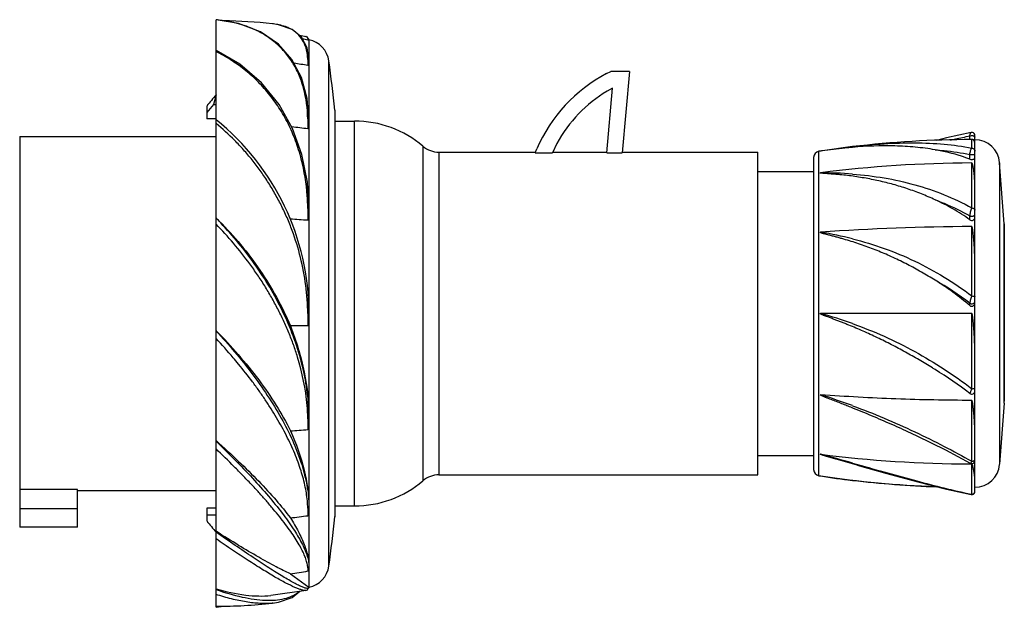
# Model space of a CAD drawing. Header units: millimetres. Extents: x 219 to 378, y 166 to 261.
import ezdxf

# ---------------------------------------------------------------- set-up
doc = ezdxf.new("R2010")
doc.units = ezdxf.units.MM
doc.header["$LTSCALE"] = 30.734
doc.layers.get('0').update_dxf_attribs({"linetype": 'CONTINUOUS'})

msp = doc.modelspace()

# ---------------------------------------------------------------- linework, layer by layer
at = {"color": 7, "linetype": 'Continuous'}
for p, q in [((250.42, 166.05), (250.42, 260.72)), ((259.62, 260.04), (259.51, 260.05)), ((259.62, 260.04), (259.51, 260.05)), ((264.93, 257.99), (264.91, 257.99)), ((264.93, 257.98), (264.93, 257.99)), ((264.93, 257.99), (264.93, 257.99)), ((265.41, 257.47), (265.41, 257.49)), ((265.41, 257.46), (265.41, 254.11)), ((254.26, 253.53), (250.42, 255.77)), ((265.22, 254.33), (265.22, 254.01)), ((265.41, 254.03), (265.41, 244.55)), ((268.62, 172.68), (268.62, 254.08)), ((313.39, 252.03), (314.07, 252.38)), ((317.07, 252.38), (314.07, 252.38)), ((317.07, 252.38), (315.92, 239.26)), ((313.41, 239.26), (314.32, 249.7)), ((314.32, 249.7), (313.49, 249.22)), ((250.42, 248.59), (250, 247.03)), ((248.92, 246.81), (248.92, 244.77)), ((250, 247.03), (250.42, 247.03)), ((269.6, 246.16), (269.6, 246.08)), ((269.6, 246.16), (269.6, 180.6)), ((250.42, 244.77), (248.92, 244.77)), ((265.22, 244.72), (265.22, 244.56)), ((265.22, 244.56), (265.22, 244.19)), ((269.6, 246.03), (269.6, 180.68)), ((265.22, 244.19), (265.24, 243.13)), ((265.41, 244.41), (265.41, 230.25)), ((269.6, 244.38), (272.77, 244.38)), ((272.77, 182.38), (272.77, 244.38)), ((218.77, 241.88), (218.77, 178.98)), ((218.77, 241.88), (250.42, 241.88)), ((371.97, 241.4), (371.97, 241.99)), ((372.17, 242.54), (372.17, 242.54)), ((372.27, 240.01), (372.27, 241.41)), ((372.77, 206.84), (372.77, 242.05)), ((283.78, 240.33), (283.78, 186.43)), ((301.89, 239.26), (302.15, 239.91)), ((305.36, 240.79), (304.67, 239.26)), ((353.05, 240.27), (347.82, 239.54)), ((286.37, 239.38), (286.37, 187.38)), ((286.37, 239.38), (301.94, 239.38)), ((301.89, 239.26), (304.67, 239.26)), ((304.72, 239.38), (313.42, 239.38)), ((313.41, 239.26), (315.92, 239.26)), ((315.93, 239.38), (337.77, 239.38)), ((337.77, 187.38), (337.77, 239.38)), ((346.77, 238.52), (346.77, 188.24)), ((347.62, 187.25), (347.62, 239.51)), ((347.84, 239.54), (347.82, 239.54)), ((347.82, 239.54), (347.82, 239.54)), ((347.91, 239.55), (347.84, 239.54)), ((371.97, 238.98), (372.77, 238.98)), ((371.97, 238.24), (371.97, 238.98)), ((372.27, 237.07), (372.27, 237.63)), ((372.27, 236.84), (372.27, 237.07)), ((372.27, 230.38), (372.27, 236.84)), ((377.51, 227.82), (376.76, 237.68)), ((376.76, 237.68), (376.76, 189.08)), ((337.77, 236.28), (346.77, 236.28)), ((265.22, 230.33), (265.22, 230.25)), ((265.22, 230.25), (265.22, 230.06)), ((250.42, 228.78), (250.45, 228.76)), ((250.42, 228.78), (250.45, 228.76)), ((265.22, 230.06), (265.24, 228.4)), ((265.41, 230.06), (265.41, 213.38)), ((371.97, 228.47), (371.97, 229.11)), ((372.27, 216.2), (372.27, 227.38)), ((377.51, 227.82), (377.52, 227.58)), ((377.51, 198.94), (377.51, 227.82)), ((377.52, 227.53), (377.52, 199.23)), ((371.97, 214.66), (371.97, 215.03)), ((265.22, 213.36), (265.22, 213.17)), ((265.22, 213.17), (265.24, 211.38)), ((265.41, 213.18), (265.41, 196.51)), ((372.27, 213.38), (347.91, 213.38)), ((372.27, 201.26), (372.27, 213.38)), ((265.24, 211.38), (262.41, 211.38)), ((250.42, 210.63), (250.47, 210.59)), ((250.42, 210.63), (250.47, 210.59)), ((372.77, 184.71), (372.77, 206.84)), ((265.41, 196.51), (265.34, 198.59)), ((372.27, 189.57), (372.27, 199.38)), ((377.51, 198.94), (376.76, 189.08)), ((377.51, 198.94), (377.52, 199.18)), ((265.21, 196.4), (265.22, 196.32)), ((265.22, 196.32), (265.24, 194.67)), ((265.41, 196.32), (265.41, 182.21)), ((250.42, 192.9), (250.48, 192.85)), ((250.42, 192.9), (250.48, 192.85)), ((337.77, 190.48), (346.77, 190.48)), ((353.05, 189.28), (353.84, 189.06)), ((372.27, 189.13), (372.02, 189.14)), ((372.27, 189.13), (372.02, 189.13)), ((372.03, 189.27), (372.03, 189.27)), ((372.27, 188.52), (372.27, 189.13)), ((286.37, 187.38), (337.77, 187.38)), ((372.27, 188.29), (372.27, 188.52)), ((372.27, 184.26), (372.27, 188.29)), ((347.89, 187.21), (347.91, 187.21)), ((347.91, 187.21), (353.05, 186.49)), ((228.07, 185.04), (218.77, 185.04)), ((228.07, 178.98), (228.07, 185.04)), ((228.07, 184.88), (250.42, 184.88)), ((372.17, 184.22), (372.17, 184.22)), ((372.18, 184.28), (372.27, 184.26)), ((372.19, 184.27), (372.27, 184.26)), ((265.39, 182.96), (265.41, 182.2)), ((218.77, 181.98), (228.07, 181.98)), ((248.92, 181.99), (248.92, 179.95)), ((250.42, 181.99), (248.92, 181.99)), ((265.41, 182.07), (265.41, 172.65)), ((269.6, 182.38), (272.77, 182.38)), ((248.92, 180.95), (250.42, 180.95)), ((269.6, 180.6), (269.6, 180.68)), ((228.07, 178.98), (218.77, 178.98)), ((250.48, 178.25), (250.42, 178.28)), ((250.48, 178.25), (250.42, 178.28)), ((262.41, 171.45), (265.41, 169.3)), ((265.4, 172.81), (265.41, 172.65)), ((265.41, 172.6), (265.41, 172.58)), ((265.41, 172.58), (265.41, 169.3)), ((250.42, 169.01), (250.45, 169)), ((250.42, 169.01), (250.45, 169)), ((264.93, 168.77), (259.28, 167.94)), ((264.93, 168.77), (264.91, 168.77)), ((265.41, 169.29), (265.41, 169.27)), ((259.51, 166.71), (259.47, 166.7)), ((259.51, 166.71), (259.47, 166.71)), ((259.62, 166.72), (259.51, 166.71)), ((259.62, 166.72), (259.51, 166.71)), ((250.42, 166.04), (251.62, 166.25))]:
    msp.add_line(p, q, dxfattribs=at)
for points in [[(265.41, 244.56), (265.13, 248.02), (264.22, 251.38), (262.67, 254.31), (260.47, 256.79), (257.6, 258.74), (254.02, 260.1), (250.42, 260.72)], [(265.41, 254.12), (265.13, 256.16), (264.22, 257.88), (262.69, 259.14), (260.51, 259.9), (259.62, 260.04)], [(265.41, 257.49), (265.18, 257.89), (264.91, 257.99)], [(265.41, 230.26), (265.15, 234.56), (264.27, 239), (262.76, 243.18), (260.61, 247.04), (257.78, 250.53), (254.26, 253.53)], [(372.17, 242.54), (368.22, 241.66), (366.61, 241.26)], [(372.77, 242.05), (372.74, 242.21), (372.66, 242.36), (372.53, 242.47), (372.37, 242.54), (372.2, 242.54), (372.17, 242.54)], [(361.01, 194.78), (363.42, 193.68), (368.01, 191.42), (372.03, 189.27)], [(353.8, 188.93), (358.55, 187.61), (363.56, 186.26), (368.22, 185.1), (372.17, 184.22)], [(372.03, 189.27), (372.2, 189.21), (372.37, 189.22), (372.53, 189.28), (372.66, 189.39), (372.74, 189.54), (372.77, 189.71)], [(372.17, 184.22), (372.2, 184.22), (372.37, 184.22), (372.53, 184.29), (372.66, 184.4), (372.74, 184.55), (372.77, 184.71)], [(259.51, 166.71), (260.52, 166.86), (262.7, 167.63), (263.91, 168.62)], [(264.91, 168.77), (265.18, 168.87), (265.41, 169.27)]]:
    msp.add_lwpolyline(points, dxfattribs=at)
for centre, radius, start, end in [((248.16, 236.87), 23.95, 83.3551, 84.5847), ((250.42, 176.92), 83.63, 83.7628, 89.1792), ((249.16, 242.3), 18.42, 71.6131, 76.6184), ((249.6, 243.59), 17.06, 66.7423, 71.6505), ((258.44, 249.32), 10.78, 83.2344, 83.6901), ((250.42, 178.91), 80.39, 79.6073, 80.3415), ((250.42, 178.91), 79.92, 79.3141, 79.9585), ((254.82, 256.48), 10.47, 5.3029, 5.4329), ((264.66, 253.54), 4, 7.7967, 79.209), ((265.06, 253.79), 0.563, 68.0738, 73.651), ((261.36, 254.03), 4.05, 358.2321, 359.9571), ((-28.61, 213.38), 300, 6.2724, 7.7967), ((250.47, 168.6), 86.01, 80.1119, 81.6247), ((325.07, 229.93), 25, 117.8605, 156.4801), ((325.07, 229.93), 22.5, 120.9837, 151.1451), ((317.17, 189.09), 88.7, 139.2174, 140.2937), ((225.41, 213.38), 40, 359.9981, 51.2872), ((250.59, 133.24), 110.86, 82.4032, 83.7733), ((272.77, 227.38), 17, 49.6306, 90), ((372.77, 71.38), 170.03, 90.1691, 96.6608), ((372.27, 240.91), 0.5, 57.2144, 90.1338), ((372.77, 71.38), 170, 90, 90.1107), ((372.77, 237.38), 4, 4.3481, 90), ((286.37, 243.38), 4, 229.6403, 270), ((347.77, 238.52), 1, 98.508, 180), ((372.77, 71.38), 170, 98.4377, 98.5069), ((360.57, 152.79), 87.68, 98.1617, 98.2967), ((372.76, 41.68), 195.95, 90.1452, 97.2881), ((347.98, 169.94), 66.1, 85.6006, 90.0606), ((208.73, 186.37), 59.47, 44.7974, 45.462), ((250.62, 25.61), 203.31, 85.8761, 86.6775), ((372.75, -110.71), 338.09, 90.0816, 94.2139), ((338.84, 169.02), 58.16, 75.861, 81.0321), ((341.63, 175.38), 49.92, 52.5821, 60.3055), ((342.18, 179.73), 45.9, 49.5462, 58.2128), ((328.95, 144.54), 71.4, 70.278, 74.6075), ((293.94, 86.98), 137.91, 58.3231, 58.5345), ((329.59, 144.78), 70, 52.7483, 58.3144), ((313.43, 91.39), 114.23, 69.7087, 72.4338), ((372.27, 200.9), 0.5, 232.7579, 359.9993), ((233.41, 195.85), 31.81, 1.1453, 4.8618), ((234.66, 195.89), 30.55, 0.9661, 1.1312), ((250.98, 391.71), 197.56, 273.3144, 274.1391), ((97.89, -717.89), 942.37, 74.29046, 74.61486), ((372.76, 385.04), 195.91, 262.7112, 269.7848), ((372.77, 189.38), 4, 270, 355.6519), ((286.37, 183.38), 4, 90, 130.3597), ((347.77, 188.24), 1, 180, 261.4906), ((272.77, 199.38), 17, 270, 310.3687), ((372.77, 355.38), 170, 261.4931, 261.5856), ((368.01, 313.2), 127.59, 260.9333, 263.2649), ((372.77, 355.38), 170, 261.59, 267.8786), ((372.77, 355.38), 170.03, 263.3392, 267.9225), ((248.75, 181.64), 16.47, 1.875, 4.4072), ((249.58, 181.66), 15.64, 1.3311, 1.8654), ((250.64, 290.26), 110.43, 276.118, 277.601), ((-28.61, 213.38), 300, 352.2033, 353.7276), ((250.48, 256.6), 85.98, 277.9744, 279.8886), ((261.37, 172.2), 3.85, 5.589, 7.7727), ((261.67, 172.23), 3.55, 4.6144, 5.5721), ((261.88, 172.25), 3.34, 2.9701, 4.6212), ((317.21, 175.08), 52.06, 182.9306, 183.5032), ((264.66, 173.22), 4, 280.7905, 352.2033), ((250.42, 249.86), 83.65, 270.0014, 276.2364)]:
    msp.add_arc(centre, radius, start, end, dxfattribs=at)
for major_axis, start_param, end_param in [((23.9, 44.66), 0.792929, 0.854305), ((-23.9, 44.66), 2.287287, 2.348664)]:
    msp.add_ellipse((240.9, 213.38), major_axis=major_axis, ratio=0.227735, start_param=start_param, end_param=end_param, dxfattribs=at)
for points, knots in [([(253.42, 260.22), (253.22, 260.27), (252.4, 260.45), (251.57, 260.58), (250.94, 260.66)], [0, 0, 0, 0, 0.247044, 1, 1, 1, 1]), ([(265.22, 244.72), (265.18, 246.39), (264.88, 248.85), (263.83, 251.87), (262.8, 253.86), (261.5, 255.6), (259.97, 257.09), (258.25, 258.33), (256.99, 258.98), (256.34, 259.26)], [0, 0, 0, 0, 0.277675, 0.406166, 0.529173, 0.648344, 0.765689, 0.882042, 1, 1, 1, 1]), ([(260.86, 259.82), (260.77, 259.85), (260.39, 259.93), (260, 259.99), (259.71, 260.03)], [0, 0, 0, 0, 0.243619, 1, 1, 1, 1]), ([(262.14, 259.38), (262.04, 259.43), (261.63, 259.61), (261.2, 259.74), (260.86, 259.82)], [0, 0, 0, 0, 0.241626, 1, 1, 1, 1]), ([(265.16, 255.08), (265.1, 255.57), (264.89, 256.49), (264.26, 257.74), (263.33, 258.73), (262.55, 259.19), (262.14, 259.38)], [0, 0, 0, 0, 0.26716, 0.512841, 0.752058, 1, 1, 1, 1]), ([(265.21, 257.71), (265.21, 257.78), (265.14, 257.92), (265, 257.97), (264.93, 257.99)], [0, 0, 0, 0, 0.479163, 1, 1, 1, 1]), ([(265.21, 257.71), (265.22, 257.7), (265.23, 257.62), (265.24, 257.54), (265.24, 257.47)], [0, 0, 0, 0, 0.217432, 1, 1, 1, 1]), ([(265.41, 257.49), (265.41, 257.54), (265.37, 257.65), (265.27, 257.71), (265.21, 257.71)], [0, 0, 0, 0, 0.500803, 1, 1, 1, 1]), ([(265.41, 257.46), (265.41, 257.46), (265.4, 257.46), (265.38, 257.45), (265.33, 257.44), (265.28, 257.44), (265.24, 257.45)], [0, 0, 0, 0, 0.032937, 0.126691, 0.322057, 1, 1, 1, 1]), ([(264.17, 238.24), (263.91, 239.24), (263.3, 241.2), (262.29, 243.53), (261.35, 245.29), (260.58, 246.53), (259.76, 247.72), (258.9, 248.84), (257.99, 249.91), (257.02, 250.91), (256.01, 251.85), (254.61, 253), (252.78, 254.3), (251.22, 255.17), (250.42, 255.57)], [0, 0, 0, 0, 0.136401, 0.268846, 0.333678, 0.39764, 0.46073, 0.522913, 0.584304, 0.645118, 0.705429, 0.765187, 0.883278, 1, 1, 1, 1]), ([(265.22, 254.33), (265.21, 254.4), (265.2, 254.65), (265.18, 254.89), (265.16, 255.08)], [0, 0, 0, 0, 0.255225, 1, 1, 1, 1]), ([(265.22, 254.01), (265.23, 253.95), (265.23, 253.73), (265.24, 253.5), (265.24, 253.33)], [0, 0, 0, 0, 0.244788, 1, 1, 1, 1]), ([(265.41, 254.12), (265.41, 254.17), (265.38, 254.25), (265.31, 254.3), (265.27, 254.31)], [0, 0, 0, 0, 0.487421, 1, 1, 1, 1]), ([(265.41, 253.91), (265.4, 253.81), (265.39, 253.65), (265.36, 253.47), (265.3, 253.32), (265.24, 253.33)], [0, 0, 0, 0, 0.483831, 0.731255, 1, 1, 1, 1]), ([(265.22, 244.72), (265.26, 244.7), (265.33, 244.69), (265.4, 244.62), (265.41, 244.58), (265.41, 244.56)], [0, 0, 0, 0, 0.563006, 0.791425, 1, 1, 1, 1]), ([(265.22, 213.36), (265.17, 216.4), (264.57, 220.97), (263.01, 226.04), (261.89, 228.83), (260.94, 230.85), (259.89, 232.79), (258.76, 234.66), (257.55, 236.45), (256.25, 238.15), (254.88, 239.75), (252.99, 241.76), (251.47, 243.14), (250.42, 244.01)], [0, 0, 0, 0, 0.259798, 0.389131, 0.453211, 0.516761, 0.579716, 0.64198, 0.703509, 0.764339, 0.824418, 0.883714, 1, 1, 1, 1]), ([(265.41, 244.41), (265.41, 244.3), (265.4, 244.08), (265.39, 243.81), (265.38, 243.59), (265.36, 243.43), (265.33, 243.29), (265.31, 243.19), (265.27, 243.12), (265.24, 243.13)], [0, 0, 0, 0, 0.247846, 0.497283, 0.622498, 0.747929, 0.873437, 0.936306, 1, 1, 1, 1]), ([(368.82, 241.32), (369.09, 241.38), (370.13, 241.62), (371.18, 241.84), (371.97, 241.99)], [0, 0, 0, 0, 0.255163, 1, 1, 1, 1]), ([(371.97, 241.99), (371.97, 242.07), (371.99, 242.2), (372.02, 242.35), (372.07, 242.44), (372.1, 242.5), (372.14, 242.53), (372.17, 242.54)], [0, 0, 0, 0, 0.364255, 0.653397, 0.767137, 0.860946, 1, 1, 1, 1]), ([(371.97, 241.99), (372.04, 242.02), (372.17, 242.05), (372.35, 242.05), (372.49, 242.02), (372.61, 241.98), (372.7, 241.93), (372.76, 241.86), (372.77, 241.82), (372.77, 241.8)], [0, 0, 0, 0, 0.260402, 0.421021, 0.58335, 0.729077, 0.84589, 0.932789, 1, 1, 1, 1]), ([(372.77, 240.61), (372.77, 240.69), (372.76, 240.85), (372.71, 241.11), (372.62, 241.28), (372.54, 241.33)], [0, 0, 0, 0, 0.338044, 0.612044, 1, 1, 1, 1]), ([(353.06, 240.15), (352.65, 240.11), (350.99, 239.96), (349.35, 239.76), (348.12, 239.58)], [0, 0, 0, 0, 0.248608, 1, 1, 1, 1]), ([(353.05, 240.27), (354.74, 240.46), (358.08, 240.78), (363.01, 240.94), (367.74, 240.74), (370.8, 240.32), (372.27, 240.01)], [0, 0, 0, 0, 0.265064, 0.520828, 0.765975, 1, 1, 1, 1]), ([(366.36, 239.76), (365.3, 239.94), (363.14, 240.22), (358.69, 240.47), (355.32, 240.34), (353.06, 240.15)], [0, 0, 0, 0, 0.242599, 0.48978, 1, 1, 1, 1]), ([(371.97, 238.24), (371.52, 238.41), (369.7, 239.06), (367.8, 239.51), (366.36, 239.76)], [0, 0, 0, 0, 0.245916, 1, 1, 1, 1]), ([(366.36, 239.76), (366.84, 239.72), (368.72, 239.56), (370.59, 239.28), (371.97, 238.98)], [0, 0, 0, 0, 0.255725, 1, 1, 1, 1]), ([(371.97, 238.98), (371.97, 239.1), (372, 239.32), (372.07, 239.62), (372.14, 239.83), (372.21, 239.95), (372.25, 239.99), (372.27, 240.01)], [0, 0, 0, 0, 0.321537, 0.610768, 0.840779, 0.929351, 1, 1, 1, 1]), ([(372.27, 240.01), (372.34, 240.01), (372.48, 239.98), (372.65, 239.86), (372.75, 239.7), (372.77, 239.58), (372.77, 239.53)], [0, 0, 0, 0, 0.270813, 0.541117, 0.788078, 1, 1, 1, 1]), ([(265.22, 230.33), (265.2, 231.01), (265.09, 233.67), (264.67, 236.32), (264.17, 238.24)], [0, 0, 0, 0, 0.255797, 1, 1, 1, 1]), ([(371.97, 238.24), (372.05, 238.21), (372.23, 238.18), (372.46, 238.2), (372.61, 238.26), (372.7, 238.31), (372.75, 238.37), (372.77, 238.42), (372.77, 238.44)], [0, 0, 0, 0, 0.294105, 0.600835, 0.73153, 0.839729, 0.926867, 1, 1, 1, 1]), ([(372.77, 233.69), (372.77, 233.87), (372.76, 234.24), (372.74, 234.79), (372.71, 235.31), (372.67, 235.74), (372.64, 236.07), (372.61, 236.31), (372.58, 236.55), (372.54, 236.78), (372.5, 237), (372.46, 237.18), (372.43, 237.33), (372.4, 237.43), (372.36, 237.52), (372.33, 237.59), (372.29, 237.63), (372.27, 237.63)], [0, 0, 0, 0, 0.140296, 0.276065, 0.407234, 0.533732, 0.595215, 0.655514, 0.714632, 0.772583, 0.8294, 0.885173, 0.912747, 0.94023, 0.96795, 0.982384, 1, 1, 1, 1]), ([(366.36, 231.7), (365.63, 232.04), (364.16, 232.67), (361.91, 233.49), (360, 234.07), (358.45, 234.48), (357.28, 234.76), (356.11, 235), (354.92, 235.22), (353.73, 235.41), (352.53, 235.58), (351.53, 235.69), (350.73, 235.77), (350.12, 235.82), (349.62, 235.86), (349.22, 235.89), (348.97, 235.91), (348.76, 235.93), (348.61, 235.94), (348.46, 235.95), (348.34, 235.96), (348.24, 235.97), (348.16, 235.97), (348.09, 235.98), (348.02, 235.99), (347.96, 235.99), (347.91, 236), (347.88, 236), (347.86, 236.01), (347.84, 236.01), (347.83, 236.02), (347.83, 236.02), (347.82, 236.02), (347.83, 236.03), (347.84, 236.03), (347.85, 236.04), (347.87, 236.04), (347.89, 236.04), (347.9, 236.04), (347.91, 236.05)], [0, 0, 0, 0, 0.124957, 0.249548, 0.374053, 0.436358, 0.498732, 0.561196, 0.623771, 0.68647, 0.749302, 0.812263, 0.843783, 0.87532, 0.906858, 0.922617, 0.93836, 0.946222, 0.954073, 0.961909, 0.969722, 0.973617, 0.977499, 0.981366, 0.985207, 0.989006, 0.990876, 0.992709, 0.9936, 0.994455, 0.994856, 0.995221, 0.995511, 0.995835, 0.996319, 0.996835, 0.997889, 0.998946, 1, 1, 1, 1]), ([(353.05, 235.85), (354.75, 235.71), (358.13, 235.31), (363.08, 234.23), (367.83, 232.62), (370.83, 231.19), (372.27, 230.38)], [0, 0, 0, 0, 0.254917, 0.505924, 0.75381, 1, 1, 1, 1]), ([(265.41, 230.26), (265.41, 230.27), (265.35, 230.31), (265.3, 230.31), (265.27, 230.32)], [0, 0, 0, 0, 0.343187, 1, 1, 1, 1]), ([(371.97, 228.47), (371.09, 229.1), (369.27, 230.27), (367.34, 231.26), (366.36, 231.7)], [0, 0, 0, 0, 0.501306, 1, 1, 1, 1]), ([(366.36, 231.7), (366.85, 231.53), (368.76, 230.77), (370.62, 229.87), (371.97, 229.11)], [0, 0, 0, 0, 0.250703, 1, 1, 1, 1]), ([(371.97, 229.11), (371.99, 229.34), (372.04, 229.67), (372.16, 230.1), (372.23, 230.29), (372.27, 230.38)], [0, 0, 0, 0, 0.517556, 0.776117, 1, 1, 1, 1]), ([(372.27, 230.38), (372.34, 230.38), (372.47, 230.37), (372.64, 230.28), (372.74, 230.16), (372.77, 230.07), (372.77, 230.03)], [0, 0, 0, 0, 0.306839, 0.591138, 0.820703, 1, 1, 1, 1]), ([(265.34, 198.59), (265.16, 201.33), (264.11, 206.92), (260.87, 214.88), (256.25, 222.28), (252.45, 226.69), (250.42, 228.74)], [0, 0, 0, 0, 0.240368, 0.492557, 0.748004, 1, 1, 1, 1]), ([(265.41, 230.06), (265.41, 229.92), (265.41, 229.71), (265.4, 229.43), (265.39, 229.22), (265.38, 229), (265.36, 228.83), (265.34, 228.69), (265.33, 228.58), (265.31, 228.49), (265.29, 228.43), (265.26, 228.4), (265.24, 228.4)], [0, 0, 0, 0, 0.249798, 0.374946, 0.50023, 0.625618, 0.751038, 0.813727, 0.87635, 0.938811, 0.969926, 1, 1, 1, 1]), ([(371.97, 229.11), (372.04, 229.09), (372.17, 229.06), (372.35, 229.06), (372.49, 229.08), (372.61, 229.13), (372.7, 229.18), (372.76, 229.25), (372.77, 229.29), (372.77, 229.31)], [0, 0, 0, 0, 0.260419, 0.421042, 0.583368, 0.729089, 0.845896, 0.932791, 1, 1, 1, 1]), ([(371.97, 228.47), (372.04, 228.41), (372.23, 228.35), (372.51, 228.41), (372.72, 228.59), (372.77, 228.76), (372.77, 228.84)], [0, 0, 0, 0, 0.261318, 0.526394, 0.772372, 1, 1, 1, 1]), ([(265.11, 198.55), (264.88, 201.2), (264.2, 204.51), (262.93, 208.35), (262.17, 210.3), (261.33, 212.24), (260.38, 214.14), (259.36, 216.01), (258.28, 217.84), (257.12, 219.63), (255.47, 221.94), (253.29, 224.71), (251.39, 226.78), (250.42, 227.79)], [0, 0, 0, 0, 0.239216, 0.301382, 0.364188, 0.427488, 0.491157, 0.555081, 0.619112, 0.683132, 0.747064, 0.874232, 1, 1, 1, 1]), ([(250.94, 228.27), (253.35, 225.85), (257.76, 220.57), (261.1, 214.54), (262.41, 211.38)], [0, 0, 0, 0, 0.500093, 1, 1, 1, 1]), ([(372.77, 221.33), (372.77, 221.59), (372.76, 222.12), (372.74, 222.9), (372.71, 223.68), (372.67, 224.32), (372.64, 224.83), (372.61, 225.21), (372.57, 225.58), (372.54, 225.95), (372.51, 226.26), (372.48, 226.5), (372.45, 226.69), (372.43, 226.84), (372.41, 226.96), (372.39, 227.05), (372.38, 227.14), (372.35, 227.22), (372.33, 227.3), (372.31, 227.35), (372.28, 227.38), (372.27, 227.38)], [0, 0, 0, 0, 0.130016, 0.258775, 0.386168, 0.512089, 0.574466, 0.636438, 0.697992, 0.75912, 0.819813, 0.849996, 0.880072, 0.910045, 0.924996, 0.939928, 0.954845, 0.969762, 0.984721, 0.992285, 1, 1, 1, 1]), ([(366.36, 218.74), (365.63, 219.2), (364.16, 220.07), (361.91, 221.29), (360, 222.22), (358.45, 222.92), (357.29, 223.41), (356.11, 223.87), (354.93, 224.31), (353.73, 224.71), (352.54, 225.1), (351.53, 225.39), (350.73, 225.62), (350.23, 225.75), (349.82, 225.86), (349.52, 225.94), (349.22, 226.02), (348.97, 226.09), (348.76, 226.14), (348.61, 226.18), (348.46, 226.22), (348.34, 226.25), (348.24, 226.28), (348.16, 226.3), (348.09, 226.32), (348.02, 226.35), (347.96, 226.37), (347.91, 226.39), (347.88, 226.4), (347.86, 226.41), (347.84, 226.42), (347.83, 226.43), (347.83, 226.43), (347.82, 226.44), (347.83, 226.45), (347.84, 226.45), (347.85, 226.46), (347.87, 226.46), (347.89, 226.47), (347.91, 226.47)], [0, 0, 0, 0, 0.127006, 0.253392, 0.379162, 0.441831, 0.504362, 0.566764, 0.629045, 0.691213, 0.753277, 0.81524, 0.846183, 0.877097, 0.892541, 0.907976, 0.923399, 0.938807, 0.946504, 0.954195, 0.961877, 0.969549, 0.97338, 0.977205, 0.981023, 0.984832, 0.988625, 0.990511, 0.992384, 0.993312, 0.994229, 0.994681, 0.995125, 0.995555, 0.996003, 0.996501, 0.997001, 0.998004, 1, 1, 1, 1]), ([(353.05, 225.42), (354.77, 224.98), (358.18, 223.95), (363.12, 221.9), (367.86, 219.33), (370.84, 217.3), (372.27, 216.2)], [0, 0, 0, 0, 0.248102, 0.497058, 0.747527, 1, 1, 1, 1]), ([(371.97, 215.03), (371.98, 215.1), (372.01, 215.27), (372.11, 215.66), (372.2, 215.98), (372.27, 216.2)], [0, 0, 0, 0, 0.17865, 0.42616, 1, 1, 1, 1]), ([(372.27, 216.2), (372.34, 216.2), (372.46, 216.19), (372.61, 216.17), (372.7, 216.14), (372.74, 216.12), (372.77, 216.09), (372.77, 216.07)], [0, 0, 0, 0, 0.380635, 0.702854, 0.819704, 0.904865, 1, 1, 1, 1]), ([(371.97, 215.03), (372.03, 214.98), (372.21, 214.92), (372.49, 214.96), (372.72, 215.13), (372.77, 215.3), (372.77, 215.37)], [0, 0, 0, 0, 0.237346, 0.521106, 0.788311, 1, 1, 1, 1]), ([(371.97, 214.66), (372, 214.62), (372.09, 214.57), (372.23, 214.53), (372.38, 214.55), (372.56, 214.62), (372.72, 214.81), (372.77, 215.01), (372.77, 215.1)], [0, 0, 0, 0, 0.125564, 0.251145, 0.376631, 0.502147, 0.750829, 1, 1, 1, 1]), ([(265.22, 213.36), (265.24, 213.36), (265.28, 213.36), (265.33, 213.36), (265.36, 213.37), (265.38, 213.37), (265.41, 213.38), (265.41, 213.38)], [0, 0, 0, 0, 0.405649, 0.583761, 0.73501, 0.942117, 1, 1, 1, 1]), ([(265.41, 213.18), (265.41, 213.03), (265.41, 212.8), (265.4, 212.49), (265.39, 212.26), (265.38, 212.04), (265.36, 211.85), (265.34, 211.7), (265.33, 211.58), (265.31, 211.49), (265.29, 211.42), (265.26, 211.38), (265.24, 211.38)], [0, 0, 0, 0, 0.250395, 0.375588, 0.500775, 0.625958, 0.751138, 0.813731, 0.876324, 0.938899, 0.970164, 1, 1, 1, 1]), ([(365.93, 204.61), (365.21, 205.05), (363.77, 205.92), (361.57, 207.16), (359.71, 208.16), (358.2, 208.92), (357.06, 209.48), (355.91, 210.01), (354.76, 210.53), (353.6, 211.04), (352.63, 211.44), (351.84, 211.75), (351.26, 211.98), (350.67, 212.21), (350.08, 212.44), (349.59, 212.62), (349.2, 212.77), (348.95, 212.86), (348.75, 212.94), (348.61, 212.99), (348.46, 213.05), (348.34, 213.1), (348.24, 213.14), (348.17, 213.17), (348.1, 213.2), (348.03, 213.23), (347.97, 213.26), (347.92, 213.28), (347.89, 213.3), (347.86, 213.32), (347.84, 213.33), (347.83, 213.34), (347.83, 213.35), (347.82, 213.36), (347.83, 213.37), (347.84, 213.37), (347.85, 213.38), (347.87, 213.38), (347.88, 213.38), (347.89, 213.38)], [0, 0, 0, 0, 0.124581, 0.249651, 0.374981, 0.437683, 0.50038, 0.563053, 0.625685, 0.688263, 0.750774, 0.782001, 0.813208, 0.844393, 0.875556, 0.906696, 0.922258, 0.937814, 0.94559, 0.953364, 0.961137, 0.968909, 0.972795, 0.976681, 0.980566, 0.984451, 0.988337, 0.99028, 0.992224, 0.994168, 0.995142, 0.995629, 0.996118, 0.996602, 0.99709, 0.997577, 0.998062, 0.999031, 1, 1, 1, 1]), ([(347.89, 213.38), (347.89, 213.38), (347.89, 213.38), (347.9, 213.38), (347.91, 213.38)], [0, 0, 0, 0, 0.250187, 1, 1, 1, 1]), ([(372.77, 206.84), (372.77, 207.11), (372.76, 207.65), (372.74, 208.47), (372.71, 209.29), (372.67, 209.97), (372.64, 210.52), (372.61, 210.93), (372.57, 211.34), (372.55, 211.69), (372.52, 211.96), (372.5, 212.17), (372.48, 212.37), (372.45, 212.58), (372.43, 212.75), (372.41, 212.89), (372.4, 212.99), (372.38, 213.09), (372.36, 213.18), (372.34, 213.25), (372.33, 213.3), (372.31, 213.34), (372.29, 213.37), (372.27, 213.38)], [0, 0, 0, 0, 0.123108, 0.246982, 0.371513, 0.496592, 0.559302, 0.622107, 0.684994, 0.747948, 0.779446, 0.810956, 0.842476, 0.874004, 0.905538, 0.921307, 0.937078, 0.952848, 0.968619, 0.976505, 0.984389, 0.992269, 1, 1, 1, 1]), ([(262.41, 211.38), (263.36, 208.97), (264.85, 204.09), (265.41, 199), (265.41, 196.51)], [0, 0, 0, 0, 0.509381, 1, 1, 1, 1]), ([(353.05, 211.75), (354.77, 211.13), (358.18, 209.77), (363.11, 207.31), (367.83, 204.48), (370.83, 202.37), (372.27, 201.26)], [0, 0, 0, 0, 0.249847, 0.500482, 0.751023, 1, 1, 1, 1]), ([(250.42, 210.55), (252.47, 208.37), (256.27, 203.91), (260.28, 197.91), (262.76, 193.05), (264.14, 189.55), (265.05, 186.21), (265.34, 184.01), (265.39, 182.96)], [0, 0, 0, 0, 0.280838, 0.549197, 0.674931, 0.792823, 0.901522, 1, 1, 1, 1]), ([(250.47, 210.59), (252.91, 208.11), (256.31, 204.22), (260.13, 198.7), (261.72, 195.89), (262.41, 194.48)], [0, 0, 0, 0, 0.519181, 0.766512, 1, 1, 1, 1]), ([(254.07, 205.21), (253.78, 205.56), (252.59, 206.98), (251.36, 208.35), (250.42, 209.37)], [0, 0, 0, 0, 0.248684, 1, 1, 1, 1]), ([(265.17, 182.9), (265.11, 183.74), (264.85, 185.48), (264.15, 188.13), (263.12, 190.89), (262.04, 193.23), (261.03, 195.13), (260.19, 196.58), (259.3, 198.03), (258.36, 199.49), (257.36, 200.94), (255.95, 202.86), (254.83, 204.28), (254.07, 205.21)], [0, 0, 0, 0, 0.099681, 0.208201, 0.325086, 0.449497, 0.514202, 0.580386, 0.647889, 0.716542, 0.786211, 0.856778, 1, 1, 1, 1]), ([(361.01, 194.78), (360.47, 195.02), (359.39, 195.49), (357.76, 196.2), (356.12, 196.9), (354.46, 197.59), (353.06, 198.16), (351.94, 198.6), (351.24, 198.88), (350.67, 199.1), (350.25, 199.27), (349.83, 199.43), (349.47, 199.57), (349.19, 199.68), (348.98, 199.76), (348.8, 199.83), (348.66, 199.89), (348.55, 199.93), (348.45, 199.97), (348.34, 200.02), (348.24, 200.06), (348.15, 200.1), (348.08, 200.13), (348.03, 200.15), (347.98, 200.18), (347.94, 200.2), (347.91, 200.22), (347.88, 200.23), (347.86, 200.24), (347.84, 200.26), (347.83, 200.27), (347.82, 200.29), (347.84, 200.29), (347.85, 200.3), (347.88, 200.3), (347.9, 200.29), (347.9, 200.29)], [0, 0, 0, 0, 0.122543, 0.246107, 0.370536, 0.495675, 0.621382, 0.684406, 0.747521, 0.779107, 0.81071, 0.842327, 0.873955, 0.889773, 0.905592, 0.921412, 0.929322, 0.937232, 0.945141, 0.953049, 0.960956, 0.968859, 0.972809, 0.976757, 0.980702, 0.984642, 0.986609, 0.988571, 0.990525, 0.992458, 0.993398, 0.994245, 0.995137, 0.996091, 0.998035, 1, 1, 1, 1]), ([(372.27, 199.38), (368.19, 199.39), (360.07, 199.54), (351.95, 199.99), (347.9, 200.29)], [0, 0, 0, 0, 0.50101, 1, 1, 1, 1]), ([(371.97, 200.5), (371.97, 200.5), (371.98, 200.51), (371.99, 200.52), (372.01, 200.55), (372.02, 200.58), (372.05, 200.63), (372.08, 200.71), (372.12, 200.83), (372.19, 201.01), (372.24, 201.16), (372.27, 201.26)], [0, 0, 0, 0, 0.021608, 0.044635, 0.076657, 0.117428, 0.166557, 0.288037, 0.43673, 0.608067, 1, 1, 1, 1]), ([(372.27, 201.26), (372.34, 201.26), (372.44, 201.27), (372.56, 201.28), (372.64, 201.3), (372.7, 201.32), (372.74, 201.35), (372.77, 201.37), (372.77, 201.39)], [0, 0, 0, 0, 0.379402, 0.552603, 0.701115, 0.817935, 0.903364, 1, 1, 1, 1]), ([(353.05, 198.53), (354.76, 197.89), (358.13, 196.57), (363.05, 194.37), (367.76, 192.03), (370.8, 190.4), (372.27, 189.57)], [0, 0, 0, 0, 0.257964, 0.512414, 0.760809, 1, 1, 1, 1]), ([(372.77, 194.1), (372.77, 194.31), (372.76, 194.72), (372.74, 195.35), (372.71, 195.99), (372.67, 196.53), (372.64, 196.98), (372.61, 197.31), (372.57, 197.66), (372.54, 198), (372.51, 198.29), (372.48, 198.52), (372.45, 198.7), (372.43, 198.84), (372.41, 198.96), (372.39, 199.05), (372.38, 199.14), (372.35, 199.22), (372.33, 199.3), (372.31, 199.35), (372.28, 199.38), (372.27, 199.38)], [0, 0, 0, 0, 0.114704, 0.232519, 0.353351, 0.477096, 0.540028, 0.603647, 0.667941, 0.732899, 0.798512, 0.831563, 0.86478, 0.898168, 0.914929, 0.931739, 0.948606, 0.965545, 0.982604, 0.991257, 1, 1, 1, 1]), ([(265.21, 196.4), (265.23, 196.4), (265.26, 196.39), (265.29, 196.41), (265.33, 196.42), (265.37, 196.44), (265.41, 196.48), (265.41, 196.51)], [0, 0, 0, 0, 0.1684, 0.335608, 0.491337, 0.627594, 1, 1, 1, 1]), ([(265.41, 196.32), (265.41, 196.18), (265.41, 195.97), (265.4, 195.69), (265.39, 195.48), (265.38, 195.27), (265.36, 195.1), (265.34, 194.96), (265.33, 194.86), (265.31, 194.77), (265.29, 194.71), (265.26, 194.67), (265.24, 194.67)], [0, 0, 0, 0, 0.249916, 0.374626, 0.499207, 0.623712, 0.748256, 0.810623, 0.87316, 0.936094, 0.968007, 1, 1, 1, 1]), ([(262.41, 194.48), (263.32, 192.43), (264.78, 188.43), (265.41, 184.2), (265.41, 182.2)], [0, 0, 0, 0, 0.529891, 1, 1, 1, 1]), ([(250.42, 192.79), (252.44, 190.86), (255.32, 187.97), (258.81, 184.06), (261.01, 181.36), (262.82, 178.85), (264.19, 176.58), (264.97, 174.84), (265.32, 173.61), (265.39, 173.07), (265.4, 172.81)], [0, 0, 0, 0, 0.331072, 0.482566, 0.621223, 0.744324, 0.849403, 0.934726, 0.969762, 1, 1, 1, 1]), ([(250.48, 192.85), (251.69, 191.77), (254.01, 189.64), (257.23, 186.46), (260.03, 183.44), (261.68, 181.43), (262.41, 180.46)], [0, 0, 0, 0, 0.282927, 0.5479, 0.789014, 1, 1, 1, 1]), ([(265.19, 172.72), (265.15, 172.96), (265.04, 173.48), (264.63, 174.63), (263.8, 176.25), (262.7, 177.94), (261.62, 179.43), (260.67, 180.64), (259.63, 181.89), (258.53, 183.2), (257.34, 184.54), (256.06, 185.91), (254.73, 187.3), (252.86, 189.2), (251.41, 190.62), (250.42, 191.57)], [0, 0, 0, 0, 0.030244, 0.065385, 0.150745, 0.255798, 0.315201, 0.378849, 0.446367, 0.517325, 0.591514, 0.668701, 0.748451, 0.83043, 1, 1, 1, 1]), ([(353.8, 188.93), (353.29, 189.07), (352.28, 189.36), (351.01, 189.72), (350.12, 189.98), (349.61, 190.13), (349.3, 190.22), (349.04, 190.3), (348.85, 190.36), (348.69, 190.41), (348.57, 190.45), (348.47, 190.48), (348.38, 190.51), (348.28, 190.54), (348.19, 190.57), (348.09, 190.6), (348.02, 190.63), (347.96, 190.65), (347.92, 190.66), (347.89, 190.68), (347.87, 190.68), (347.86, 190.69), (347.85, 190.7), (347.84, 190.7), (347.83, 190.71), (347.82, 190.71), (347.83, 190.72), (347.84, 190.72), (347.85, 190.72), (347.87, 190.72), (347.88, 190.72), (347.9, 190.72), (347.91, 190.71)], [0, 0, 0, 0, 0.248735, 0.499315, 0.625167, 0.688198, 0.751275, 0.782822, 0.814366, 0.845898, 0.861655, 0.877403, 0.893137, 0.908852, 0.924538, 0.940179, 0.955742, 0.96347, 0.971133, 0.974921, 0.978659, 0.980496, 0.982298, 0.984042, 0.985654, 0.986885, 0.988138, 0.989986, 0.991945, 0.99394, 0.995952, 1, 1, 1, 1]), ([(353.84, 189.06), (355.46, 188.6), (358.64, 187.71), (364.73, 186.03), (369.23, 184.89), (372.19, 184.27)], [0, 0, 0, 0, 0.265964, 0.523171, 1, 1, 1, 1]), ([(372.03, 189.27), (372.03, 189.27), (372.05, 189.26), (372.08, 189.27), (372.11, 189.3), (372.14, 189.33), (372.17, 189.37), (372.22, 189.45), (372.25, 189.52), (372.27, 189.57)], [0, 0, 0, 0, 0.05956, 0.126738, 0.212903, 0.32254, 0.456812, 0.615461, 1, 1, 1, 1]), ([(372.27, 189.57), (372.34, 189.57), (372.47, 189.59), (372.64, 189.67), (372.74, 189.79), (372.77, 189.88), (372.77, 189.92)], [0, 0, 0, 0, 0.306058, 0.590021, 0.81995, 1, 1, 1, 1]), ([(372.77, 186.53), (372.77, 186.7), (372.75, 186.98), (372.71, 187.35), (372.66, 187.67), (372.62, 187.95), (372.57, 188.18), (372.54, 188.36), (372.5, 188.55), (372.46, 188.71), (372.43, 188.84), (372.4, 188.94), (372.36, 189.03), (372.33, 189.1), (372.29, 189.13), (372.27, 189.13)], [0, 0, 0, 0, 0.193797, 0.304201, 0.423516, 0.551662, 0.619039, 0.688632, 0.76049, 0.834743, 0.872883, 0.911874, 0.95221, 0.973605, 1, 1, 1, 1]), ([(372.17, 184.22), (372.19, 184.22), (372.22, 184.22), (372.25, 184.24), (372.27, 184.26)], [0, 0, 0, 0, 0.455919, 1, 1, 1, 1]), ([(372.27, 184.26), (372.34, 184.26), (372.48, 184.29), (372.65, 184.4), (372.75, 184.57), (372.77, 184.69), (372.77, 184.74)], [0, 0, 0, 0, 0.270577, 0.5408, 0.787878, 1, 1, 1, 1]), ([(265.41, 182.2), (265.41, 182.16), (265.36, 182.07), (265.27, 182.04), (265.21, 182.03)], [0, 0, 0, 0, 0.435121, 1, 1, 1, 1]), ([(265.21, 182.03), (265.22, 181.92), (265.23, 181.52), (265.24, 181.11), (265.24, 180.8)], [0, 0, 0, 0, 0.256132, 1, 1, 1, 1]), ([(265.41, 182.07), (265.41, 181.96), (265.41, 181.75), (265.39, 181.48), (265.38, 181.27), (265.36, 181.14), (265.35, 181.03), (265.33, 180.95), (265.3, 180.87), (265.27, 180.81), (265.24, 180.8)], [0, 0, 0, 0, 0.248063, 0.494691, 0.617758, 0.741063, 0.803053, 0.865623, 0.929618, 1, 1, 1, 1]), ([(262.41, 180.46), (262.86, 179.73), (263.68, 178.33), (264.64, 176.27), (265.24, 174.4), (265.41, 173.2), (265.41, 172.65)], [0, 0, 0, 0, 0.304951, 0.57365, 0.804602, 1, 1, 1, 1]), ([(265.41, 169.29), (265.41, 169.26), (265.4, 169.2), (265.34, 169.12), (265.25, 169.09), (265.06, 169.08), (264.74, 169.15), (264.27, 169.33), (263.67, 169.61), (262.94, 169.99), (262.1, 170.46), (261.14, 171.03), (260.08, 171.67), (258.93, 172.4), (257.68, 173.21), (255.87, 174.41), (253.43, 176.06), (251.46, 177.44), (250.42, 178.16)], [0, 0, 0, 0, 0.005379, 0.010117, 0.015409, 0.022181, 0.041743, 0.070205, 0.107668, 0.153901, 0.208556, 0.271219, 0.341415, 0.418613, 0.502285, 0.591908, 0.787028, 1, 1, 1, 1]), ([(262.41, 171.45), (261.63, 171.8), (259.91, 172.65), (257.14, 174.19), (253.93, 176.09), (251.67, 177.5), (250.48, 178.25)], [0, 0, 0, 0, 0.185387, 0.418921, 0.692983, 1, 1, 1, 1]), ([(264.91, 168.77), (264.82, 168.75), (264.58, 168.76), (264.18, 168.85), (263.69, 169.02), (262.84, 169.37), (261.57, 170), (259.81, 170.96), (257.79, 172.21), (255.5, 173.64), (253.02, 175.29), (251.3, 176.46), (250.42, 177.08)], [0, 0, 0, 0, 0.017774, 0.041883, 0.072777, 0.110483, 0.205696, 0.326042, 0.467768, 0.629563, 0.807869, 1, 1, 1, 1]), ([(265.41, 172.65), (265.41, 172.59), (265.37, 172.48), (265.27, 172.43), (265.21, 172.42)], [0, 0, 0, 0, 0.483411, 1, 1, 1, 1]), ([(265.24, 171.9), (265.28, 171.91), (265.33, 171.98), (265.37, 172.09), (265.39, 172.24), (265.41, 172.41), (265.41, 172.52), (265.41, 172.58)], [0, 0, 0, 0, 0.164638, 0.288796, 0.525544, 0.761293, 1, 1, 1, 1]), ([(250.42, 168.9), (251.8, 168.43), (253.84, 167.82), (256.51, 167.33), (258.3, 167.16), (259.94, 167.17), (261.4, 167.39), (262.68, 167.82), (263.41, 168.27), (263.72, 168.53)], [0, 0, 0, 0, 0.317516, 0.459893, 0.590399, 0.708801, 0.815413, 0.911558, 1, 1, 1, 1]), ([(250.45, 169), (252.01, 168.57), (254.3, 168.06), (257.27, 167.83), (258.64, 167.87), (259.28, 167.94)], [0, 0, 0, 0, 0.54284, 0.782575, 1, 1, 1, 1]), ([(265.41, 169.3), (265.41, 169.3), (265.41, 169.3), (265.41, 169.29), (265.41, 169.29)], [0, 0, 0, 0, 0.271476, 1, 1, 1, 1]), ([(259.47, 166.7), (258.82, 166.64), (257.42, 166.63), (255.23, 166.88), (252.86, 167.38), (251.25, 167.85), (250.42, 168.12)], [0, 0, 0, 0, 0.213741, 0.453546, 0.716149, 1, 1, 1, 1])]:
    msp.add_open_spline(points, degree=3, knots=knots, dxfattribs=at)
for points in [[(265.41, 254.11), (265.41, 254.08), (265.41, 254.06), (265.41, 254.03)], [(265.41, 244.55), (265.41, 244.5), (265.41, 244.46), (265.41, 244.41)], [(265.27, 230.32), (265.25, 230.32), (265.23, 230.32), (265.22, 230.33)], [(265.41, 230.25), (265.41, 230.19), (265.41, 230.13), (265.41, 230.06)], [(265.41, 213.38), (265.41, 213.31), (265.41, 213.24), (265.41, 213.18)], [(265.41, 196.51), (265.41, 196.45), (265.41, 196.39), (265.41, 196.32)], [(265.41, 182.21), (265.41, 182.16), (265.41, 182.11), (265.41, 182.07)]]:
    msp.add_open_spline(points, degree=3, dxfattribs=at)

doc.saveas('drawing.dxf')
